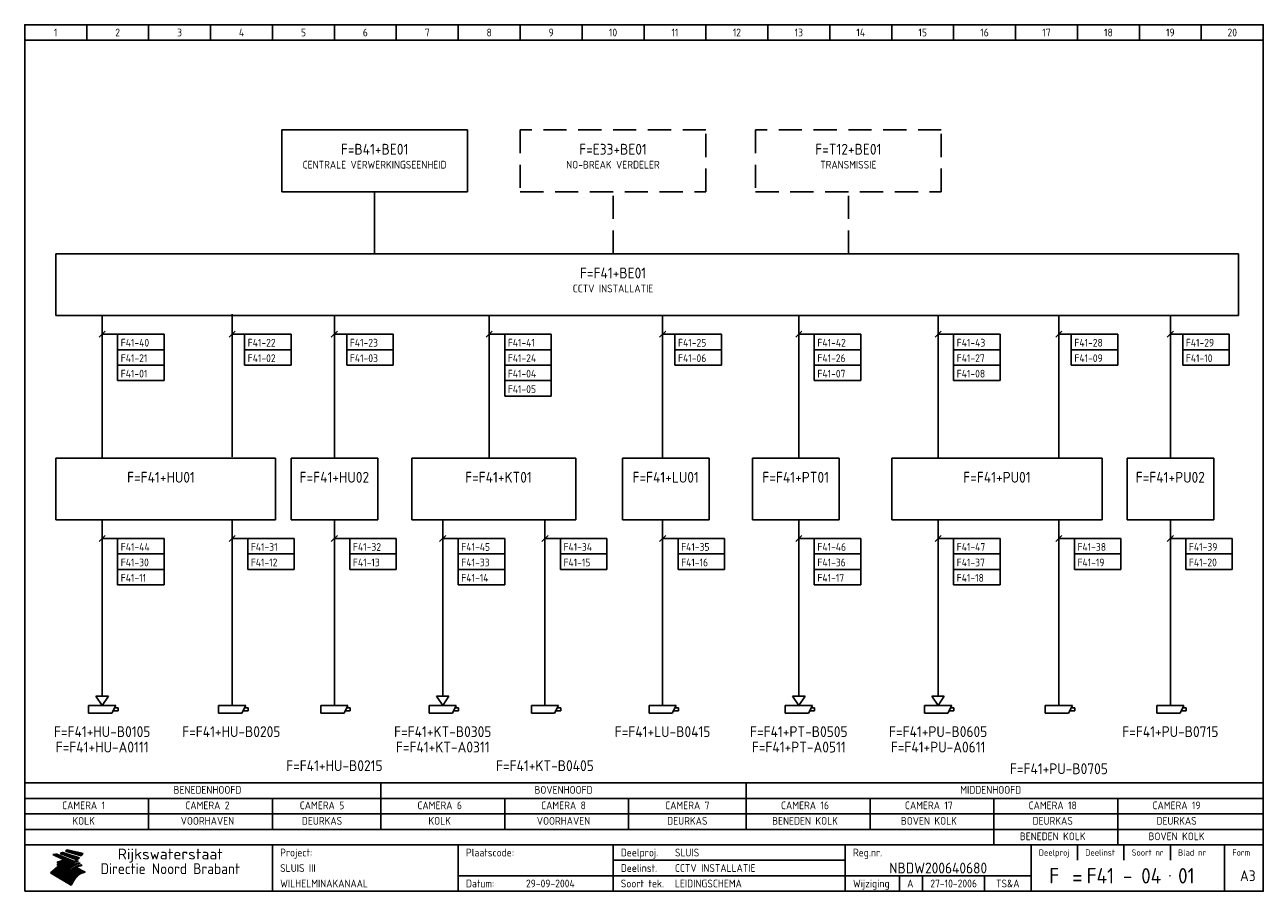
# Model space of a CAD drawing. Extents: x 10 to 410, y 10 to 290.
import ezdxf
from ezdxf.enums import TextEntityAlignment as Align

# ---------------------------------------------------------------- set-up
doc = ezdxf.new("R2010")
doc.units = 0
doc.header["$LTSCALE"] = 15
doc.header["$MEASUREMENT"] = 0
doc.linetypes.add('DASHED', pattern=[0.75, 0.5, -0.25])
doc.layers.get('0').update_dxf_attribs({"linetype": 'CONTINUOUS'})
for name, color, linetype in [('0-25', 7, 'CONTINUOUS'), ('0-35', 2, 'CONTINUOUS'), ('0-50', 3, 'CONTINUOUS'), ('B-25', 7, 'CONTINUOUS'), ('B-35', 2, 'CONTINUOUS'), ('S-25', 7, 'CONTINUOUS')]:
    doc.layers.add(name, color=color, linetype=linetype)
doc.styles.add('ISO', font='iso.shx')
doc.styles.get("Standard").update_dxf_attribs({"font": 'iso.shx'})

# ---------------------------------------------------------------- blocks, each defined once
blk = doc.blocks.new('0301B5')
at = {"layer": 'S-25'}
for p, q in [((15, 0), (0, 0)), ((0, 0), (0, -5)), ((15, -5), (15, 0)), ((0, -5), (15, -5))]:
    blk.add_line(p, q, dxfattribs=at)
at = {"layer": 'B-25', "style": 'ISO'}
blk.add_attdef('KA', (1, -4), '', height=2.5, dxfattribs=at)
blk = doc.blocks.new('KADERA3')
at = {"layer": '0-25'}
for p, q in [((30, 285), (30, 290)), ((50, 285), (50, 290)), ((70, 285), (70, 290)), ((90, 285), (90, 290)), ((110, 285), (110, 290)), ((130, 285), (130, 290)), ((150, 285), (150, 290)), ((170, 285), (170, 290)), ((190, 285), (190, 290)), ((210, 285), (210, 290)), ((230, 285), (230, 290)), ((250, 285), (250, 290)), ((270, 285), (270, 290)), ((290, 285), (290, 290)), ((310, 285), (310, 290)), ((330, 285), (330, 290)), ((350, 285), (350, 290)), ((370, 285), (370, 290)), ((390, 285), (390, 290)), ((10, 285), (410, 285)), ((410, 35), (10, 35)), ((410, 30), (10, 30)), ((350, 25), (350, 20)), ((365, 25), (365, 20)), ((380, 25), (380, 20)), ((200, 20), (275, 20)), ((150, 15), (335, 15)), ((292.5, 15), (292.5, 10)), ((300, 15), (300, 10)), ((320, 15), (320, 10))]:
    blk.add_line(p, q, dxfattribs=at)
at = {"layer": '0-25', "color": 7}
for p, q in [((19.1, 21.89), (25.12, 19)), ((19.1, 21.89), (25.12, 19)), ((19.17, 21.86), (20.7, 21.86)), ((19.29, 21.8), (20.83, 21.8)), ((19.4, 21.75), (20.96, 21.75)), ((19.52, 21.69), (21.09, 21.69)), ((19.64, 21.63), (21.22, 21.63)), ((19.74, 21.92), (20.56, 21.92)), ((19.75, 21.58), (21.36, 21.58)), ((19.87, 21.52), (21.49, 21.52)), ((19.99, 21.47), (21.62, 21.47)), ((20.11, 21.41), (21.75, 21.41)), ((20.22, 21.35), (21.88, 21.35)), ((20.25, 21.97), (20.43, 21.97)), ((20.34, 21.3), (22.02, 21.3)), ((20.38, 21.99), (26.02, 19.59)), ((20.38, 21.99), (26.02, 19.59)), ((20.46, 21.24), (22.15, 21.24)), ((20.57, 21.18), (22.28, 21.18)), ((20.69, 21.13), (22.41, 21.13)), ((20.81, 21.07), (22.55, 21.07)), ((20.92, 21.02), (22.68, 21.02)), ((21.04, 20.96), (22.81, 20.96)), ((21.16, 20.9), (22.94, 20.9)), ((21.27, 20.85), (23.07, 20.85)), ((21.39, 20.79), (23.21, 20.79)), ((21.47, 22.25), (26.83, 20.19)), ((21.47, 22.25), (26.83, 20.19)), ((21.49, 22.25), (23.07, 22.25)), ((21.51, 20.73), (23.34, 20.73)), ((21.6, 22.2), (23.25, 22.2)), ((21.63, 20.68), (23.47, 20.68)), ((21.65, 22.31), (22.89, 22.31)), ((21.74, 20.62), (23.6, 20.62)), ((21.75, 22.14), (23.42, 22.14)), ((21.8, 22.37), (22.71, 22.37)), ((21.86, 20.57), (23.73, 20.57)), ((21.9, 22.08), (23.6, 22.08)), ((21.94, 22.42), (22.53, 22.42)), ((21.98, 20.51), (23.87, 20.51)), ((22.04, 22.03), (23.78, 22.03)), ((22.06, 22.48), (22.36, 22.48)), ((22.09, 20.45), (24, 20.45)), ((22.18, 22.53), (27.65, 20.8)), ((22.18, 22.53), (27.65, 20.8)), ((22.19, 21.97), (23.96, 21.97)), ((22.21, 20.4), (24.13, 20.4)), ((22.33, 20.34), (24.26, 20.34)), ((22.34, 21.92), (24.13, 21.92)), ((22.37, 20), (23.08, 20)), ((22.44, 20.28), (24.4, 20.28)), ((22.48, 21.86), (24.31, 21.86)), ((22.49, 20.06), (23.04, 20.06)), ((22.56, 20.23), (24.53, 20.23)), ((22.61, 20.12), (22.93, 20.12)), ((22.63, 21.8), (24.49, 21.8)), ((22.68, 20.17), (24.66, 20.17)), ((22.71, 20.17), (22.82, 20.17)), ((23.11, 20.02), (22.77, 20.2)), ((23.11, 20.02), (22.77, 20.2)), ((22.78, 21.75), (24.67, 21.75)), ((22.79, 20.12), (24.79, 20.12)), ((22.91, 20.06), (24.92, 20.06)), ((22.92, 21.69), (24.85, 21.69)), ((23.03, 20), (25.06, 20)), ((23.07, 21.63), (25.02, 21.63)), ((23.14, 22.99), (28.22, 21.46)), ((23.14, 22.99), (28.22, 21.46)), ((23.15, 22.98), (25.33, 22.98)), ((23.22, 21.58), (25.2, 21.58)), ((23.23, 23.04), (25.09, 23.04)), ((23.32, 23.1), (24.84, 23.1)), ((23.34, 22.93), (25.57, 22.93)), ((23.36, 21.52), (25.38, 21.52)), ((23.4, 23.15), (24.6, 23.15)), ((23.49, 23.21), (24.36, 23.21)), ((23.51, 21.47), (25.56, 21.47)), ((23.52, 22.87), (25.81, 22.87)), ((23.57, 23.27), (24.12, 23.27)), ((23.64, 23.32), (23.87, 23.32)), ((23.66, 21.41), (25.74, 21.41)), ((23.7, 23.36), (28.82, 22.17)), ((23.7, 23.36), (28.82, 22.17)), ((23.71, 22.82), (26.06, 22.82)), ((23.8, 21.35), (25.91, 21.35)), ((23.9, 22.76), (26.3, 22.76)), ((23.95, 21.3), (26.09, 21.3)), ((24.09, 22.7), (26.54, 22.7)), ((24.09, 21.24), (26.27, 21.24)), ((24.24, 21.18), (26.45, 21.18)), ((24.27, 22.65), (26.78, 22.65)), ((24.39, 21.13), (26.62, 21.13)), ((24.46, 22.59), (27.03, 22.59)), ((24.53, 21.07), (26.8, 21.07)), ((24.65, 22.53), (27.27, 22.53)), ((24.68, 21.02), (26.98, 21.02)), ((24.83, 20.96), (27.16, 20.96)), ((24.84, 22.48), (27.51, 22.48)), ((24.97, 20.9), (27.34, 20.9)), ((25.02, 22.42), (27.75, 22.42)), ((25.12, 20.85), (27.51, 20.85)), ((25.21, 22.37), (28, 22.37)), ((25.27, 20.79), (27.63, 20.79)), ((25.4, 22.31), (28.24, 22.31)), ((25.41, 20.73), (27.57, 20.73)), ((25.56, 20.68), (27.51, 20.68)), ((25.58, 22.25), (28.48, 22.25)), ((25.71, 20.62), (27.44, 20.62)), ((25.77, 22.2), (28.72, 22.2)), ((25.85, 20.57), (27.37, 20.57)), ((25.96, 22.14), (28.79, 22.14)), ((26, 20.51), (27.29, 20.51)), ((26.15, 22.08), (28.75, 22.08)), ((26.15, 20.45), (27.22, 20.45)), ((26.29, 20.4), (27.14, 20.4)), ((26.33, 22.03), (28.71, 22.03)), ((26.44, 20.34), (27.06, 20.34)), ((26.52, 21.97), (28.66, 21.97)), ((26.59, 20.28), (26.97, 20.28)), ((26.71, 21.92), (28.62, 21.92)), ((26.73, 20.23), (26.89, 20.23)), ((26.9, 21.86), (28.57, 21.86)), ((27.08, 21.8), (28.52, 21.8)), ((27.27, 21.75), (28.48, 21.75)), ((27.46, 21.69), (28.43, 21.69)), ((27.65, 21.63), (28.38, 21.63)), ((27.83, 21.58), (28.33, 21.58)), ((28.02, 21.52), (28.28, 21.52)), ((28.21, 21.47), (28.22, 21.47)), ((20.58, 17.88), (18.3, 16)), ((20.58, 17.88), (18.3, 16)), ((24.94, 11.97), (18.3, 16)), ((24.94, 11.97), (18.3, 16)), ((18.31, 16.01), (20.96, 16.01)), ((18.38, 16.07), (21.46, 16.07)), ((18.45, 16.12), (21.88, 16.12)), ((18.52, 16.18), (22.15, 16.18)), ((18.59, 16.23), (22.38, 16.23)), ((18.65, 16.29), (22.58, 16.29)), ((18.72, 16.35), (22.75, 16.35)), ((18.79, 16.4), (22.91, 16.4)), ((18.86, 16.46), (20.6, 16.46)), ((18.93, 16.52), (20.6, 16.52)), ((18.99, 16.57), (20.6, 16.57)), ((19.06, 16.63), (20.6, 16.63)), ((19.13, 16.68), (20.6, 16.68)), ((19.2, 16.74), (20.6, 16.74)), ((19.27, 16.8), (20.6, 16.8)), ((19.33, 16.85), (21.07, 16.85)), ((19.4, 16.91), (21.55, 16.91)), ((19.47, 16.97), (21.88, 16.97)), ((19.54, 17.02), (22.13, 17.02)), ((19.61, 17.08), (22.34, 17.08)), ((19.67, 17.13), (20.6, 17.13)), ((19.74, 17.19), (20.6, 17.19)), ((19.81, 17.25), (20.6, 17.25)), ((19.88, 17.3), (20.6, 17.3)), ((19.95, 17.36), (20.6, 17.36)), ((20.01, 17.42), (20.6, 17.42)), ((20.08, 17.47), (20.93, 17.47)), ((20.15, 17.53), (21.26, 17.53)), ((20.22, 17.58), (21.51, 17.58)), ((20.29, 17.64), (21.72, 17.64)), ((20.35, 17.7), (21.9, 17.7)), ((20.42, 17.75), (22.07, 17.75)), ((20.49, 17.81), (22.22, 17.81)), ((20.56, 17.87), (22.36, 17.87)), ((20.6, 19.11), (20.58, 19.51)), ((20.6, 19.11), (20.58, 19.51)), ((20.58, 19.5), (22.09, 19.5)), ((20.58, 19.44), (21.95, 19.44)), ((20.59, 19.38), (21.79, 19.38)), ((20.59, 19.33), (21.62, 19.33)), ((20.59, 19.27), (21.42, 19.27)), ((20.6, 19.22), (21.2, 19.22)), ((20.6, 19.16), (20.93, 19.16)), ((20.6, 19.11), (20.69, 19.12)), ((20.6, 19.11), (20.69, 19.12)), ((20.6, 18.79), (20.77, 18.81)), ((20.6, 18.79), (20.77, 18.81)), ((20.6, 18.29), (20.6, 18.79)), ((20.6, 18.29), (20.6, 18.79)), ((20.6, 18.77), (22.46, 18.77)), ((20.6, 18.71), (22.33, 18.71)), ((20.6, 18.65), (22.19, 18.65)), ((20.6, 18.6), (22.04, 18.6)), ((20.6, 18.54), (21.87, 18.54)), ((20.6, 18.48), (21.68, 18.48)), ((20.6, 18.43), (21.46, 18.43)), ((20.6, 18.37), (21.21, 18.37)), ((20.6, 18.32), (20.87, 18.32)), ((20.6, 18.29), (20.88, 18.32)), ((20.6, 18.29), (20.88, 18.32)), ((20.6, 17.88), (20.86, 17.91)), ((20.6, 17.88), (20.86, 17.91)), ((20.6, 17.43), (20.97, 17.48)), ((20.6, 17.43), (20.97, 17.48)), ((20.6, 17.43), (20.6, 17.09)), ((20.6, 17.43), (20.6, 17.09)), ((20.6, 17.09), (21.26, 17.16)), ((20.6, 17.09), (21.26, 17.16)), ((20.6, 16.8), (21.37, 16.89)), ((20.6, 16.8), (21.37, 16.89)), ((20.6, 16.8), (20.6, 16.45)), ((20.6, 16.8), (20.6, 16.45)), ((20.6, 16.45), (21.56, 16.56)), ((20.6, 16.45), (21.56, 16.56)), ((20.6, 15.97), (21.67, 16.09)), ((20.6, 15.97), (21.67, 16.09)), ((20.7, 16.46), (23.06, 16.46)), ((20.9, 19.55), (22.23, 19.55)), ((20.9, 18.82), (22.59, 18.82)), ((20.98, 17.92), (22.5, 17.92)), ((21.02, 17.13), (22.53, 17.13)), ((21.19, 19.61), (22.35, 19.61)), ((21.2, 16.52), (23.2, 16.52)), ((21.32, 18.88), (22.71, 18.88)), ((21.32, 17.98), (22.62, 17.98)), ((21.42, 19.67), (22.47, 19.67)), ((21.47, 17.19), (22.7, 17.19)), ((21.59, 18.03), (22.74, 18.03)), ((21.61, 18.93), (22.82, 18.93)), ((21.62, 19.72), (22.59, 19.72)), ((21.72, 16.57), (23.32, 16.57)), ((21.77, 17.25), (22.85, 17.25)), ((21.8, 19.78), (22.69, 19.78)), ((21.8, 18.09), (22.85, 18.09)), ((21.84, 18.99), (22.92, 18.99)), ((21.96, 19.83), (22.79, 19.83)), ((21.99, 18.15), (22.95, 18.15)), ((22.01, 17.3), (22.99, 17.3)), ((22.03, 19.05), (23.03, 19.05)), ((22.1, 16.63), (23.44, 16.63)), ((22.11, 19.89), (22.89, 19.89)), ((22.16, 18.2), (23.05, 18.2)), ((22.21, 19.1), (23.12, 19.1)), ((22.21, 17.36), (23.12, 17.36)), ((22.24, 19.95), (22.99, 19.95)), ((22.31, 18.26), (23.15, 18.26)), ((22.36, 19.16), (23.22, 19.16)), ((22.38, 16.68), (23.56, 16.68)), ((22.39, 17.42), (23.24, 17.42)), ((22.45, 18.32), (23.24, 18.32)), ((22.51, 19.22), (23.3, 19.22)), ((22.56, 17.47), (23.36, 17.47)), ((22.59, 18.37), (23.33, 18.37)), ((22.6, 16.74), (23.66, 16.74)), ((22.64, 19.27), (23.39, 19.27)), ((22.71, 18.43), (23.42, 18.43)), ((22.71, 17.53), (23.47, 17.53)), ((22.77, 19.33), (23.47, 19.33)), ((22.79, 16.8), (23.77, 16.8)), ((22.83, 18.48), (23.5, 18.48)), ((22.84, 17.58), (23.57, 17.58)), ((22.89, 19.38), (23.55, 19.38)), ((22.94, 18.54), (23.58, 18.54)), ((22.96, 16.85), (23.86, 16.85)), ((22.97, 17.64), (23.67, 17.64)), ((23, 19.44), (23.63, 19.44)), ((23.04, 18.6), (23.66, 18.6)), ((23.1, 19.5), (23.72, 19.5)), ((23.1, 17.7), (23.77, 17.7)), ((23.12, 16.91), (23.96, 16.91)), ((23.14, 18.65), (23.74, 18.65)), ((23.15, 19.95), (25.19, 19.95)), ((23.21, 19.55), (23.8, 19.55)), ((23.21, 17.75), (23.86, 17.75)), ((23.21, 16.01), (28.9, 16.01)), ((23.24, 18.71), (23.82, 18.71)), ((23.26, 19.89), (25.32, 19.89)), ((23.26, 16.97), (24.05, 16.97)), ((23.3, 19.61), (23.88, 19.61)), ((23.32, 17.81), (23.95, 17.81)), ((23.33, 18.77), (23.91, 18.77)), ((23.37, 16.07), (29.08, 16.07)), ((23.38, 19.83), (25.45, 19.83)), ((23.39, 19.67), (23.81, 19.67)), ((23.39, 17.02), (24.14, 17.02)), ((23.42, 18.82), (23.99, 18.82)), ((23.42, 17.87), (24.03, 17.87)), ((23.45, 19.7), (23.58, 19.79)), ((23.45, 19.7), (23.58, 19.79)), ((23.48, 19.72), (23.7, 19.72)), ((23.5, 19.78), (25.58, 19.78)), ((23.51, 18.88), (24.07, 18.88)), ((23.51, 16.12), (29.27, 16.12)), ((23.52, 17.92), (24.11, 17.92)), ((23.52, 17.08), (24.22, 17.08)), ((23.54, 18.9), (24.3, 19.42)), ((23.54, 18.9), (24.3, 19.42)), ((23.56, 19.78), (23.59, 19.78)), ((23.56, 19.39), (23.9, 19.62)), ((23.56, 19.39), (23.9, 19.62)), ((23.58, 19.79), (23.9, 19.62)), ((23.58, 19.79), (23.9, 19.62)), ((23.59, 18.93), (24.15, 18.93)), ((23.61, 19.72), (25.72, 19.72)), ((23.62, 17.98), (24.2, 17.98)), ((23.63, 17.13), (24.3, 17.13)), ((23.65, 18.59), (24.62, 19.25)), ((23.65, 18.59), (24.62, 19.25)), ((29.41, 16.17), (23.65, 16.17)), ((23.67, 18.99), (24.23, 18.99)), ((23.71, 18.03), (24.28, 18.03)), ((23.73, 19.67), (25.85, 19.67)), ((23.75, 19.05), (24.32, 19.05)), ((23.75, 17.19), (24.38, 17.19)), ((23.77, 16.23), (29.47, 16.23)), ((23.79, 18.09), (24.36, 18.09)), ((23.83, 19.1), (24.4, 19.1)), ((23.85, 19.61), (25.98, 19.61)), ((23.85, 17.25), (24.46, 17.25)), ((23.88, 18.15), (24.44, 18.15)), ((23.89, 16.29), (29.36, 16.29)), ((23.92, 19.16), (24.48, 19.16)), ((23.94, 18.19), (25.23, 19.07)), ((23.94, 18.19), (25.23, 19.07)), ((23.95, 17.3), (24.55, 17.3)), ((23.96, 19.55), (25.96, 19.55)), ((23.96, 18.2), (24.53, 18.2)), ((24, 19.22), (24.56, 19.22)), ((24, 16.35), (29.24, 16.35)), ((24.04, 18.26), (24.61, 18.26)), ((24.05, 17.36), (24.63, 17.36)), ((24.06, 17.88), (25.34, 18.76)), ((24.06, 17.88), (25.34, 18.76)), ((24.08, 19.5), (25.88, 19.5)), ((24.08, 19.27), (24.58, 19.27)), ((24.11, 16.4), (29.13, 16.4)), ((24.13, 18.32), (24.69, 18.32)), ((24.14, 17.42), (24.71, 17.42)), ((24.16, 19.33), (24.47, 19.33)), ((24.2, 19.44), (25.79, 19.44)), ((24.21, 18.37), (24.77, 18.37)), ((24.21, 16.46), (29.02, 16.46)), ((24.23, 17.47), (24.79, 17.47)), ((24.24, 17.48), (25.52, 18.36)), ((24.24, 17.48), (25.52, 18.36)), ((24.25, 19.38), (24.36, 19.38)), ((24.29, 18.43), (24.85, 18.43)), ((24.3, 19.42), (24.62, 19.25)), ((24.3, 19.42), (24.62, 19.25)), ((24.31, 19.38), (25.71, 19.38)), ((24.31, 17.53), (24.87, 17.53)), ((24.31, 16.52), (28.91, 16.52)), ((24.35, 17.17), (25.64, 18.05)), ((24.35, 17.17), (25.64, 18.05)), ((24.37, 18.48), (24.94, 18.48)), ((24.39, 17.58), (24.96, 17.58)), ((24.4, 16.57), (28.79, 16.57)), ((24.43, 19.33), (25.62, 19.33)), ((24.45, 18.54), (25.02, 18.54)), ((24.47, 17.64), (25.04, 17.64)), ((24.49, 16.63), (28.68, 16.63)), ((24.54, 18.6), (25.1, 18.6)), ((24.55, 19.27), (25.54, 19.27)), ((24.56, 17.7), (25.12, 17.7)), ((24.57, 16.68), (28.57, 16.68)), ((24.62, 18.65), (25.18, 18.65)), ((24.63, 16.72), (25.91, 17.6)), ((24.63, 16.72), (25.91, 17.6)), ((24.64, 17.75), (25.2, 17.75)), ((24.66, 16.74), (28.45, 16.74)), ((24.67, 19.22), (25.45, 19.22)), ((24.7, 18.71), (25.27, 18.71)), ((24.72, 17.81), (25.29, 17.81)), ((24.74, 16.8), (28.34, 16.8)), ((24.78, 19.16), (25.37, 19.16)), ((24.78, 18.77), (25.34, 18.77)), ((24.8, 17.87), (25.37, 17.87)), ((24.82, 16.85), (28.23, 16.85)), ((24.87, 18.82), (25.4, 18.82)), ((24.89, 17.92), (25.45, 17.92)), ((24.9, 19.1), (25.28, 19.1)), ((24.9, 16.91), (28.11, 16.91)), ((24.95, 18.88), (25.45, 18.88)), ((24.97, 17.98), (25.53, 17.98)), ((24.99, 16.97), (28, 16.97)), ((25.02, 19.05), (25.2, 19.05)), ((25.03, 18.93), (25.51, 18.93)), ((25.05, 18.03), (25.61, 18.03)), ((25.07, 17.02), (27.89, 17.02)), ((25.11, 18.99), (25.57, 18.99)), ((26.02, 19.59), (25.12, 19)), ((26.02, 19.59), (25.12, 19)), ((25.13, 18.09), (25.68, 18.09)), ((25.15, 17.08), (27.77, 17.08)), ((25.19, 19.05), (25.63, 19.05)), ((25.21, 18.15), (25.75, 18.15)), ((25.23, 17.13), (27.66, 17.13)), ((25.26, 19.1), (25.7, 19.1)), ((25.3, 18.2), (25.82, 18.2)), ((25.31, 17.19), (27.55, 17.19)), ((25.33, 19.16), (25.77, 19.16)), ((25.38, 18.26), (25.89, 18.26)), ((25.39, 19.22), (25.85, 19.22)), ((25.4, 17.25), (27.43, 17.25)), ((25.46, 18.32), (25.97, 18.32)), ((25.47, 19.27), (25.93, 19.27)), ((25.48, 17.3), (27.32, 17.3)), ((25.54, 19.33), (26.03, 19.33)), ((25.54, 18.37), (26.06, 18.37)), ((25.56, 17.36), (27.21, 17.36)), ((25.62, 18.43), (26.14, 18.43)), ((25.63, 19.38), (26.13, 19.38)), ((25.64, 17.42), (27.1, 17.42)), ((25.7, 18.48), (26.24, 18.48)), ((25.72, 19.44), (26.24, 19.44)), ((25.73, 17.47), (26.98, 17.47)), ((25.79, 18.54), (26.34, 18.54)), ((25.81, 17.53), (26.87, 17.53)), ((25.82, 19.5), (26.36, 19.5)), ((25.89, 18.6), (26.46, 18.6)), ((25.89, 17.58), (26.76, 17.58)), ((25.93, 19.55), (26.53, 19.55)), ((25.96, 17.64), (26.64, 17.64)), ((25.99, 18.65), (26.58, 18.65)), ((26.04, 17.7), (26.59, 17.7)), ((26.06, 19.61), (26.85, 19.61)), ((26.1, 18.71), (26.72, 18.71)), ((26.12, 17.75), (26.67, 17.75)), ((26.2, 17.81), (26.76, 17.81)), ((26.21, 19.67), (27.23, 19.67)), ((26.23, 18.77), (26.89, 18.77)), ((26.29, 17.87), (26.86, 17.87)), ((26.37, 18.82), (27.09, 18.82)), ((26.39, 17.92), (26.97, 17.92)), ((26.44, 19.72), (27.18, 19.72)), ((26.49, 17.98), (27.09, 17.98)), ((26.53, 18.88), (27.34, 18.88)), ((26.56, 17.68), (29.54, 16.2)), ((26.56, 17.68), (29.54, 16.2)), ((26.6, 18.03), (27.22, 18.03)), ((26.72, 18.09), (27.38, 18.09)), ((26.73, 18.93), (27.66, 18.93)), ((26.85, 18.15), (27.56, 18.15)), ((26.99, 18.99), (27.9, 18.99)), ((27, 18.2), (27.8, 18.2)), ((27.13, 19.78), (27.25, 19.64)), ((27.13, 19.78), (27.25, 19.64)), ((27.18, 18.26), (28.13, 18.26)), ((27.26, 19.05), (27.84, 19.05)), ((27.39, 18.32), (28.47, 18.32)), ((27.7, 18.37), (28.49, 18.37)), ((27.78, 19.1), (27.93, 18.96)), ((27.78, 19.1), (27.93, 18.96)), ((28, 18.43), (28.44, 18.43)), ((28.29, 15.83), (29.54, 16.2)), ((28.29, 15.83), (29.54, 16.2)), ((28.39, 18.48), (28.54, 18.32)), ((28.39, 18.48), (28.54, 18.32)), ((29.54, 16.2), (29.45, 16.17)), ((29.54, 16.2), (29.45, 16.17)), ((29.46, 16.18), (29.47, 16.18)), ((18.38, 15.95), (20.6, 15.95)), ((18.47, 15.9), (20.6, 15.9)), ((18.57, 15.84), (20.6, 15.84)), ((18.66, 15.78), (20.6, 15.78)), ((18.75, 15.73), (20.6, 15.73)), ((18.85, 15.67), (20.6, 15.67)), ((18.94, 15.62), (20.6, 15.62)), ((19.03, 15.56), (27.83, 15.56)), ((19.12, 15.5), (27.75, 15.5)), ((19.22, 15.45), (27.66, 15.45)), ((19.31, 15.39), (27.58, 15.39)), ((19.4, 15.33), (27.5, 15.33)), ((19.49, 15.28), (27.43, 15.28)), ((19.59, 15.22), (27.36, 15.22)), ((19.68, 15.17), (27.29, 15.17)), ((19.77, 15.11), (27.22, 15.11)), ((19.86, 15.05), (27.15, 15.05)), ((19.96, 15), (27.09, 15)), ((20.05, 14.94), (27.02, 14.94)), ((20.14, 14.88), (26.96, 14.88)), ((20.24, 14.83), (26.9, 14.83)), ((20.33, 14.77), (26.84, 14.77)), ((20.42, 14.72), (26.79, 14.72)), ((20.51, 14.66), (26.73, 14.66)), ((20.6, 15.97), (20.6, 15.58)), ((20.6, 15.97), (20.6, 15.58)), ((20.6, 15.58), (21.95, 15.73)), ((20.6, 15.58), (21.95, 15.73)), ((20.61, 14.6), (26.68, 14.6)), ((20.7, 14.55), (26.62, 14.55)), ((20.79, 14.49), (26.57, 14.49)), ((20.88, 14.43), (26.52, 14.43)), ((20.94, 15.62), (27.92, 15.62)), ((20.98, 14.38), (26.47, 14.38)), ((21.07, 14.32), (26.42, 14.32)), ((21.16, 14.27), (26.38, 14.27)), ((21.25, 14.21), (26.33, 14.21)), ((21.35, 14.15), (26.29, 14.15)), ((21.44, 14.1), (26.24, 14.1)), ((21.45, 15.67), (28.01, 15.67)), ((21.53, 14.04), (26.2, 14.04)), ((21.63, 13.98), (26.16, 13.98)), ((21.72, 13.93), (26.12, 13.93)), ((21.81, 13.87), (26.08, 13.87)), ((21.9, 13.82), (26.04, 13.82)), ((21.96, 15.73), (28.11, 15.73)), ((22, 13.76), (26, 13.76)), ((22.09, 13.7), (25.96, 13.7)), ((22.18, 13.65), (25.93, 13.65)), ((22.27, 13.59), (25.89, 13.59)), ((22.34, 15.78), (28.21, 15.78)), ((22.37, 13.53), (25.86, 13.53)), ((22.46, 13.48), (25.82, 13.48)), ((22.55, 13.42), (25.79, 13.42)), ((22.62, 15.84), (28.33, 15.84)), ((22.65, 13.37), (25.76, 13.37)), ((22.74, 13.31), (25.73, 13.31)), ((22.83, 13.25), (25.69, 13.25)), ((22.84, 15.9), (28.52, 15.9)), ((22.92, 13.2), (25.66, 13.2)), ((23.02, 13.14), (25.63, 13.14)), ((23.04, 15.95), (28.71, 15.95)), ((23.11, 13.08), (25.59, 13.08)), ((23.2, 13.03), (25.56, 13.03)), ((23.29, 12.97), (25.53, 12.97)), ((23.39, 12.92), (25.5, 12.92)), ((23.48, 12.86), (25.46, 12.86)), ((23.57, 12.8), (25.43, 12.8)), ((23.66, 12.75), (25.4, 12.75)), ((23.76, 12.69), (25.36, 12.69)), ((23.85, 12.63), (25.33, 12.63)), ((23.94, 12.58), (25.3, 12.58)), ((24.04, 12.52), (25.26, 12.52)), ((24.13, 12.47), (25.23, 12.47)), ((24.22, 12.41), (25.2, 12.41)), ((24.31, 12.35), (25.17, 12.35)), ((24.41, 12.3), (25.13, 12.3)), ((24.5, 12.24), (25.1, 12.24)), ((24.59, 12.18), (25.07, 12.18)), ((24.68, 12.13), (25.03, 12.13)), ((24.78, 12.07), (25, 12.07)), ((24.87, 12.02), (24.97, 12.02)), ((24.94, 11.97), (25.81, 13.45)), ((24.94, 11.97), (25.81, 13.45))]:
    blk.add_line(p, q, dxfattribs=at)
for centre, radius, start, end in [((19.15, 29.7), 7.8, 269.6055, 279.0886), ((19.15, 29.7), 7.8, 269.6055, 279.0886), ((19.93, 25.38), 5.91, 276.3402, 298.7463), ((19.93, 25.38), 5.91, 276.3402, 298.7463), ((19.84, 25.09), 6.03, 278.129, 302.868), ((19.84, 25.09), 6.03, 278.129, 302.868), ((19.84, 27.26), 5.27, 288.0217, 296.3084), ((19.84, 27.26), 5.27, 288.0217, 296.3084), ((20.49, 27.56), 5.28, 300.0654, 307.393), ((20.49, 27.56), 5.28, 300.0654, 307.393), ((24.11, 24.7), 5.26, 301.1147, 312.2814), ((24.11, 24.7), 5.26, 301.1147, 312.2814), ((21.95, 27.32), 8.59, 316.9248, 323.1399), ((21.95, 27.32), 8.59, 316.9248, 323.1399), ((20.21, 23.78), 5.91, 273.6149, 304.3803), ((20.21, 23.78), 5.91, 273.6149, 304.3803), ((20.35, 24.56), 5.76, 274.164, 302.5474), ((20.35, 24.56), 5.76, 274.164, 302.5474), ((20.05, 24.28), 6.02, 277.9472, 305.7139), ((20.05, 24.28), 6.02, 277.9472, 305.7139), ((20.04, 23.49), 6.09, 278.8115, 306.4242), ((20.04, 23.49), 6.09, 278.8115, 306.4242), ((20.53, 23.07), 5.96, 277.0519, 304.973), ((20.53, 23.07), 5.96, 277.0519, 304.973), ((20.72, 22.76), 5.91, 276.3402, 304.3803), ((20.72, 22.76), 5.91, 276.3402, 304.3803), ((21.06, 22.34), 5.81, 274.9043, 303.1745), ((21.06, 22.34), 5.81, 274.9043, 303.1745), ((20.82, 22.06), 6.04, 278.1111, 305.8489), ((20.82, 22.06), 6.04, 278.1111, 305.8489), ((21.3, 21.6), 5.91, 276.3402, 304.3803), ((21.3, 21.6), 5.91, 276.3402, 304.3803), ((27.05, 17.17), 2.63, 107.4286, 133.7799), ((27.05, 17.17), 2.63, 107.4286, 133.7799), ((27.45, 16.91), 2.81, 110.4143, 138.7411), ((27.45, 16.91), 2.81, 110.4143, 138.7411), ((27.57, 15.64), 3.4, 98.1566, 126.9045), ((27.57, 15.64), 3.4, 98.1566, 126.9045), ((27.91, 15.54), 3.39, 100.5835, 132.088), ((27.91, 15.54), 3.39, 100.5835, 132.088), ((28.21, 14.74), 3.67, 95.7581, 128.7216), ((28.21, 14.74), 3.67, 95.7581, 128.7216), ((27.01, 16.84), 2.93, 87.7348, 104.8316), ((27.01, 16.84), 2.93, 87.7348, 104.8316), ((27.37, 15.71), 3.93, 91.7838, 103.2817), ((27.37, 15.71), 3.93, 91.7838, 103.2817), ((28.4, 15.05), 3.21, 96.3886, 125.0052), ((28.4, 15.05), 3.21, 96.3886, 125.0052), ((27.82, 16.31), 2.8, 90.634, 105.1984), ((27.82, 16.31), 2.8, 90.634, 105.1984), ((28.19, 15.04), 3.93, 93.8342, 103.2817), ((28.19, 15.04), 3.93, 93.8342, 103.2817), ((28.58, 15.69), 2.8, 93.8141, 105.1984), ((28.58, 15.69), 2.8, 93.8141, 105.1984), ((28.95, 14.41), 3.93, 96.0135, 103.2817), ((28.95, 14.41), 3.93, 96.0135, 103.2817), ((31.24, 10.26), 6.3, 117.9568, 149.6251), ((31.24, 10.26), 6.3, 117.9568, 149.6251)]:
    blk.add_arc(centre, radius, start, end, dxfattribs=at)
at = {"layer": '0-35'}
for p, q in [((90, 25), (90, 10)), ((150, 25), (150, 10)), ((200, 25), (200, 10)), ((275, 25), (275, 10)), ((335, 25), (335, 10)), ((397.5, 25), (397.5, 10))]:
    blk.add_line(p, q, dxfattribs=at)
at = {"layer": '0-50'}
for p, q in [((10, 25), (410, 25)), ((348.75, 15), (351.25, 15)), ((348.75, 13.5), (351.25, 13.5))]:
    blk.add_line(p, q, dxfattribs=at)
blk.add_lwpolyline([(10, 10), (410, 10), (410, 290), (10, 290)], close=True, dxfattribs=at)
at = {"layer": '0-50', "const_width": 0.25}
blk.add_lwpolyline([(379.75, 15, 1), (380, 15, 1)], format="xyb", close=True, dxfattribs=at)
at = {"layer": '0-25', "style": 'ISO'}
for s, height, p in [('Project:', 2.5, (92.5, 22.5)), ('Plaatscode:', 2.5, (152.5, 22.5)), ('Deelproj.', 2.5, (202.5, 22.5)), ('Reg.nr.', 2.5, (277.5, 22.5)), ('Deelproj', 2, (337.5, 22.5)), ('Deelinst', 2, (352.5, 22.5)), ('Soort nr', 2, (367.5, 22.5)), ('Blad nr', 2, (382.5, 22.5)), ('Form', 2, (400, 22.5)), ('Deelinst.', 2.5, (202.5, 17.5)), ('Datum:', 2.5, (152.5, 12.5)), ('Soort tek.', 2.5, (202.5, 12.5)), ('Wijziging', 2.5, (277.5, 12.5))]:
    blk.add_text(s, height=height, dxfattribs=at).set_placement(p, align=Align.MIDDLE_LEFT)
for tag, p in [('STR1', (20, 287.5)), ('STR2', (40, 287.5)), ('STR3', (60, 287.5)), ('STR4', (80, 287.5)), ('STR5', (100, 287.5)), ('STR6', (120, 287.5)), ('STR7', (140, 287.5)), ('STR8', (160, 287.5)), ('STR9', (180, 287.5)), ('STR10', (200, 287.5)), ('STR11', (220, 287.5)), ('STR12', (240, 287.5)), ('STR13', (260, 287.5)), ('STR14', (280, 287.5)), ('STR15', (300, 287.5)), ('STR16', (320, 287.5)), ('STR17', (340, 287.5)), ('STR18', (360, 287.5)), ('STR19', (380, 287.5)), ('STR20', (400, 287.5)), ('W', (180, 12.5)), ('Z', (310, 12.5)), ('Y', (327.5, 12.5))]:
    blk.add_attdef(tag, text='', height=2.5, dxfattribs=at).set_placement(p, align=Align.MIDDLE)
for tag, p in [('N', (220, 22.5)), ('B', (92.5, 17.5)), ('P', (220, 17.5)), ('C', (92.5, 12.5)), ('U', (220, 12.5)), ('REV', (295, 12.5))]:
    blk.add_attdef(tag, text='', height=2.5, dxfattribs=at).set_placement(p, align=Align.MIDDLE_LEFT)
at = {"layer": '0-35', "style": 'ISO', "width": 1.00614}
blk.add_text('Rijkswaterstaat', height=3.5, dxfattribs=at).set_placement((40, 20.28), (74, 20.28), align=Align.FIT)
at = {"layer": '0-35', "color": 2, "style": 'ISO', "width": 0.948867}
blk.add_text('Directie Noord Brabant', height=3.5, dxfattribs=at).set_placement((34.5, 15.53), (79.5, 15.53), align=Align.FIT)
at = {"layer": '0-35', "style": 'ISO'}
for tag, p in [('X', (178.5, 17.5)), ('FORM', (402.5, 15))]:
    blk.add_attdef(tag, text='', height=3.5, dxfattribs=at).set_placement(p, align=Align.MIDDLE_LEFT)
blk.add_attdef('RNR', text='', height=3.5, dxfattribs=at).set_placement((305, 17.5), align=Align.MIDDLE)
at = {"layer": '0-50', "style": 'ISO'}
for tag, p in [('M', (342.5, 15)), ('O', (365, 15))]:
    blk.add_attdef(tag, text='', height=5, dxfattribs=at).set_placement(p, align=Align.MIDDLE)
blk.add_attdef('Q', text='', height=5, dxfattribs=at).set_placement((382.5, 15), align=Align.MIDDLE_LEFT)

msp = doc.modelspace()

# ---------------------------------------------------------------- linework, layer by layer
at = {"layer": '0-25'}
for p, q in [((410, 45), (10, 45)), ((125, 45), (125, 30)), ((243, 45), (243, 30)), ((410, 40), (10, 40)), ((50, 40), (50, 30)), ((90, 40), (90, 30)), ((165, 40), (165, 30)), ((205, 40), (205, 30)), ((283, 40), (283, 30)), ((323, 40), (323, 25)), ((363, 40), (363, 25))]:
    msp.add_line(p, q, dxfattribs=at)
at = {"layer": 'S-25'}
for p, q in [((93.01, 256), (93.01, 236)), ((153, 256), (93.01, 256)), ((153, 236), (153, 256)), ((93.01, 236), (153, 236)), ((123, 216), (123, 236)), ((402.01, 216), (20.01, 216)), ((20.01, 216), (20.01, 196)), ((402.01, 196), (402.01, 216)), ((20.01, 196), (402.01, 196)), ((77, 150.43), (77, 196.43)), ((110, 150), (110, 196)), ((35, 150), (35, 195.97)), ((160, 150), (160, 195.97)), ((216, 150), (216, 195.97)), ((260, 150), (260, 195.97)), ((305, 150), (305, 195.97)), ((344, 150), (344, 195.97)), ((380, 150), (380, 195.97)), ((34, 189), (36, 191)), ((35, 190), (40, 190)), ((76, 189), (78, 191)), ((77, 190), (81, 190)), ((109, 189), (111, 191)), ((110, 190), (114, 190)), ((159, 189), (161, 191)), ((160, 190), (165, 190)), ((215, 189), (217, 191)), ((216, 190), (220, 190)), ((259, 189), (261, 191)), ((260, 190), (265, 190)), ((304, 189), (306, 191)), ((305, 190), (310, 190)), ((343, 189), (345, 191)), ((344, 190), (348, 190)), ((379, 189), (381, 191)), ((380, 190), (384, 190)), ((91.01, 150), (20.01, 150)), ((20.01, 150), (20.01, 130)), ((91.01, 130), (91.01, 150)), ((96.01, 150), (96.01, 130)), ((124.01, 150), (96.01, 150)), ((124.01, 130), (124.01, 150)), ((188.01, 150), (135.01, 150)), ((135.01, 150), (135.01, 130)), ((188.01, 130), (188.01, 150)), ((231.01, 150), (203.01, 150)), ((203.01, 150), (203.01, 130)), ((231.01, 130), (231.01, 150)), ((245.01, 150), (245.01, 130)), ((273.01, 150), (245.01, 150)), ((273.01, 130), (273.01, 150)), ((290.01, 150), (290.01, 130)), ((358.01, 150), (290.01, 150)), ((358.01, 130), (358.01, 150)), ((394.01, 150), (366.01, 150)), ((366.01, 150), (366.01, 130)), ((394.01, 130), (394.01, 150)), ((20.01, 130), (91.01, 130)), ((35, 73), (35, 130)), ((77, 70), (77, 130)), ((96.01, 130), (124.01, 130)), ((110, 70), (110, 130)), ((135.01, 130), (188.01, 130)), ((145, 73), (145, 130)), ((178, 70), (178, 130)), ((203.01, 130), (231.01, 130)), ((216, 70), (216, 130)), ((245.01, 130), (273.01, 130)), ((260, 73), (260, 130)), ((290.01, 130), (358.01, 130)), ((305, 73), (305, 130)), ((344, 70), (344, 130)), ((366.01, 130), (394.01, 130)), ((380, 70), (380, 130)), ((34, 123), (36, 125)), ((35, 124), (40, 124)), ((76, 123), (78, 125)), ((77, 124), (82, 124)), ((109, 123), (111, 125)), ((110, 124), (115, 124)), ((144, 123), (146, 125)), ((145, 124), (150, 124)), ((177, 123), (179, 125)), ((178, 124), (183, 124)), ((215, 123), (217, 125)), ((216, 124), (221, 124)), ((259, 123), (261, 125)), ((260, 124), (265, 124)), ((304, 123), (306, 125)), ((305, 124), (310, 124)), ((343, 123), (345, 125)), ((344, 124), (349, 124)), ((379, 123), (381, 125)), ((380, 124), (385, 124)), ((37, 73), (33, 73)), ((33, 73), (35, 70)), ((35, 70), (37, 73)), ((143, 73), (145, 70)), ((147, 73), (143, 73)), ((145, 70), (147, 73)), ((258, 73), (260, 70)), ((262, 73), (258, 73)), ((260, 70), (262, 73)), ((303, 73), (305, 70)), ((307, 73), (303, 73)), ((305, 70), (307, 73)), ((39.38, 70), (30.62, 70)), ((30.62, 70), (30.62, 67.5)), ((38.12, 67.5), (39.38, 70)), ((40.12, 68.25), (38.5, 68.25)), ((39, 69.25), (40.12, 69.25)), ((40.12, 69.25), (40.12, 68.25)), ((81.38, 70), (72.62, 70)), ((72.62, 70), (72.62, 67.5)), ((80.12, 67.5), (81.38, 70)), ((82.12, 68.25), (80.5, 68.25)), ((81, 69.25), (82.12, 69.25)), ((82.12, 69.25), (82.12, 68.25)), ((105.62, 70), (105.62, 67.5)), ((114.38, 70), (105.62, 70)), ((113.12, 67.5), (114.38, 70)), ((115.12, 68.25), (113.5, 68.25)), ((114, 69.25), (115.12, 69.25)), ((115.12, 69.25), (115.12, 68.25)), ((149.38, 70), (140.62, 70)), ((140.62, 70), (140.62, 67.5)), ((148.12, 67.5), (149.38, 70)), ((150.12, 68.25), (148.5, 68.25)), ((149, 69.25), (150.12, 69.25)), ((150.12, 69.25), (150.12, 68.25)), ((182.38, 70), (173.62, 70)), ((173.62, 70), (173.62, 67.5)), ((181.12, 67.5), (182.38, 70)), ((183.12, 68.25), (181.5, 68.25)), ((182, 69.25), (183.12, 69.25)), ((183.12, 69.25), (183.12, 68.25)), ((220.38, 70), (211.62, 70)), ((211.62, 70), (211.62, 67.5)), ((219.12, 67.5), (220.38, 70)), ((221.12, 68.25), (219.5, 68.25)), ((220, 69.25), (221.12, 69.25)), ((221.12, 69.25), (221.12, 68.25)), ((255.62, 70), (255.62, 67.5)), ((264.38, 70), (255.62, 70)), ((263.12, 67.5), (264.38, 70)), ((265.12, 68.25), (263.5, 68.25)), ((264, 69.25), (265.12, 69.25)), ((265.12, 69.25), (265.12, 68.25)), ((300.62, 70), (300.62, 67.5)), ((309.38, 70), (300.62, 70)), ((308.12, 67.5), (309.38, 70)), ((310.12, 68.25), (308.5, 68.25)), ((309, 69.25), (310.12, 69.25)), ((310.12, 69.25), (310.12, 68.25)), ((339.62, 70), (339.62, 67.5)), ((348.38, 70), (339.62, 70)), ((347.12, 67.5), (348.38, 70)), ((349.12, 68.25), (347.5, 68.25)), ((348, 69.25), (349.12, 69.25)), ((349.12, 69.25), (349.12, 68.25)), ((384.38, 70), (375.62, 70)), ((375.62, 70), (375.62, 67.5)), ((383.12, 67.5), (384.38, 70)), ((385.12, 68.25), (383.5, 68.25)), ((384, 69.25), (385.12, 69.25)), ((385.12, 69.25), (385.12, 68.25)), ((30.62, 67.5), (38.12, 67.5)), ((72.62, 67.5), (80.12, 67.5)), ((105.62, 67.5), (113.12, 67.5)), ((140.62, 67.5), (148.12, 67.5)), ((173.62, 67.5), (181.12, 67.5)), ((211.62, 67.5), (219.12, 67.5)), ((255.62, 67.5), (263.12, 67.5)), ((300.62, 67.5), (308.12, 67.5)), ((339.62, 67.5), (347.12, 67.5)), ((375.62, 67.5), (383.12, 67.5))]:
    msp.add_line(p, q, dxfattribs=at)
at = {"layer": 'S-25', "linetype": 'DASHED'}
for p, q in [((170.01, 256), (170.01, 236)), ((230, 256), (170.01, 256)), ((230, 236), (230, 256)), ((246.01, 256), (246.01, 236)), ((306, 256), (246.01, 256)), ((306, 236), (306, 256)), ((170.01, 236), (230, 236)), ((200, 216), (200, 236)), ((246.01, 236), (306, 236)), ((276, 216), (276, 236))]:
    msp.add_line(p, q, dxfattribs=at)

# ---------------------------------------------------------------- block references
for p, values in [((40, 190), {'KA': 'F41-40'}), ((81, 190), {'KA': 'F41-22'}), ((114, 190), {'KA': 'F41-23'}), ((165, 190), {'KA': 'F41-41'}), ((220, 190), {'KA': 'F41-25'}), ((265, 190), {'KA': 'F41-42'}), ((310, 190), {'KA': 'F41-43'}), ((348, 190), {'KA': 'F41-28'}), ((384, 190), {'KA': 'F41-29'}), ((40, 185), {'KA': 'F41-21'}), ((81, 185), {'KA': 'F41-02'}), ((114, 185), {'KA': 'F41-03'}), ((165, 185), {'KA': 'F41-24'}), ((220, 185), {'KA': 'F41-06'}), ((265, 185), {'KA': 'F41-26'}), ((310, 185), {'KA': 'F41-27'}), ((348, 185), {'KA': 'F41-09'}), ((384, 185), {'KA': 'F41-10'}), ((40, 180), {'KA': 'F41-01'}), ((165, 180), {'KA': 'F41-04'}), ((265, 180), {'KA': 'F41-07'}), ((310, 180), {'KA': 'F41-08'}), ((165, 175), {'KA': 'F41-05'}), ((40, 124), {'KA': 'F41-44'}), ((82, 124), {'KA': 'F41-31'}), ((115, 124), {'KA': 'F41-32'}), ((150, 124), {'KA': 'F41-45'}), ((183, 124), {'KA': 'F41-34'}), ((221, 124), {'KA': 'F41-35'}), ((265, 124), {'KA': 'F41-46'}), ((310, 124), {'KA': 'F41-47'}), ((349, 124), {'KA': 'F41-38'}), ((385, 124), {'KA': 'F41-39'}), ((40, 119), {'KA': 'F41-30'}), ((82, 119), {'KA': 'F41-12'}), ((115, 119), {'KA': 'F41-13'}), ((150, 119), {'KA': 'F41-33'}), ((183, 119), {'KA': 'F41-15'}), ((221, 119), {'KA': 'F41-16'}), ((265, 119), {'KA': 'F41-36'}), ((310, 119), {'KA': 'F41-37'}), ((349, 119), {'KA': 'F41-19'}), ((385, 119), {'KA': 'F41-20'}), ((40, 114), {'KA': 'F41-11'}), ((150, 114), {'KA': 'F41-14'}), ((265, 114), {'KA': 'F41-17'}), ((310, 114), {'KA': 'F41-18'})]:
    msp.add_blockref('0301B5', p).add_auto_attribs(values)
at = {"layer": 'S-25'}
ref = msp.add_blockref('KADERA3', (0, 0), dxfattribs=at)
ref.add_attrib('B', 'SLUIS III', dxfattribs={"layer": '0-25', "height": 2.5, "style": 'ISO'}).set_placement((92.5, 17.5), align=Align.MIDDLE_LEFT)
ref.add_attrib('C', 'WILHELMINAKANAAL', dxfattribs={"layer": '0-25', "height": 2.5, "style": 'ISO'}).set_placement((92.5, 12.5), align=Align.MIDDLE_LEFT)
ref.add_attrib('N', 'SLUIS', dxfattribs={"layer": '0-25', "height": 2.5, "style": 'ISO'}).set_placement((220, 22.5), align=Align.MIDDLE_LEFT)
ref.add_attrib('P', 'CCTV INSTALLATIE', dxfattribs={"layer": '0-25', "height": 2.5, "style": 'ISO'}).set_placement((220, 17.5), align=Align.MIDDLE_LEFT)
ref.add_attrib('U', 'LEIDINGSCHEMA', dxfattribs={"layer": '0-25', "height": 2.5, "style": 'ISO'}).set_placement((220, 12.5), align=Align.MIDDLE_LEFT)
ref.add_attrib('M', 'F', dxfattribs={"layer": '0-50', "height": 5, "style": 'ISO'}).set_placement((342.5, 15), align=Align.MIDDLE)
ref.add_attrib('O', 'F41 - 04', dxfattribs={"layer": '0-50', "height": 5, "style": 'ISO'}).set_placement((365, 15), align=Align.MIDDLE)
ref.add_attrib('Q', '01', dxfattribs={"layer": '0-50', "height": 5, "style": 'ISO'}).set_placement((382.5, 15), align=Align.MIDDLE_LEFT)
ref.add_attrib('RNR', 'NBDW200640680', dxfattribs={"layer": '0-35', "height": 3.5, "style": 'ISO'}).set_placement((305, 17.5), align=Align.MIDDLE)
ref.add_attrib('W', '29-09-2004', dxfattribs={"layer": '0-25', "height": 2.5, "style": 'ISO'}).set_placement((179.75, 12.5), align=Align.MIDDLE)
ref.add_attrib('FORM', 'A3', dxfattribs={"layer": '0-35', "height": 3.5, "style": 'ISO'}).set_placement((402.5, 15), align=Align.MIDDLE_LEFT)
ref.add_attrib('REV', 'A', dxfattribs={"layer": '0-25', "height": 2.5, "style": 'ISO'}).set_placement((295, 12.5), align=Align.MIDDLE_LEFT)
ref.add_attrib('Z', '27-10-2006', dxfattribs={"layer": '0-25', "height": 2.5, "style": 'ISO'}).set_placement((310, 12.5), align=Align.MIDDLE)
ref.add_attrib('Y', 'TS&A', dxfattribs={"layer": '0-25', "height": 2.5, "style": 'ISO'}).set_placement((327.5, 12.5), align=Align.MIDDLE)
ref.add_attrib('STR1', '1', dxfattribs={"layer": '0-25', "height": 2.5, "style": 'ISO'}).set_placement((20, 287.5), align=Align.MIDDLE)
ref.add_attrib('STR2', '2', dxfattribs={"layer": '0-25', "height": 2.5, "style": 'ISO'}).set_placement((40, 287.5), align=Align.MIDDLE)
ref.add_attrib('STR3', '3', dxfattribs={"layer": '0-25', "height": 2.5, "style": 'ISO'}).set_placement((60, 287.5), align=Align.MIDDLE)
ref.add_attrib('STR4', '4', dxfattribs={"layer": '0-25', "height": 2.5, "style": 'ISO'}).set_placement((80, 287.5), align=Align.MIDDLE)
ref.add_attrib('STR5', '5', dxfattribs={"layer": '0-25', "height": 2.5, "style": 'ISO'}).set_placement((100, 287.5), align=Align.MIDDLE)
ref.add_attrib('STR6', '6', dxfattribs={"layer": '0-25', "height": 2.5, "style": 'ISO'}).set_placement((120, 287.5), align=Align.MIDDLE)
ref.add_attrib('STR7', '7', dxfattribs={"layer": '0-25', "height": 2.5, "style": 'ISO'}).set_placement((140, 287.5), align=Align.MIDDLE)
ref.add_attrib('STR8', '8', dxfattribs={"layer": '0-25', "height": 2.5, "style": 'ISO'}).set_placement((160, 287.5), align=Align.MIDDLE)
ref.add_attrib('STR9', '9', dxfattribs={"layer": '0-25', "height": 2.5, "style": 'ISO'}).set_placement((180, 287.5), align=Align.MIDDLE)
ref.add_attrib('STR10', '10', dxfattribs={"layer": '0-25', "height": 2.5, "style": 'ISO'}).set_placement((200, 287.5), align=Align.MIDDLE)
ref.add_attrib('STR11', '11', dxfattribs={"layer": '0-25', "height": 2.5, "style": 'ISO'}).set_placement((220, 287.5), align=Align.MIDDLE)
ref.add_attrib('STR12', '12', dxfattribs={"layer": '0-25', "height": 2.5, "style": 'ISO'}).set_placement((240, 287.5), align=Align.MIDDLE)
ref.add_attrib('STR13', '13', dxfattribs={"layer": '0-25', "height": 2.5, "style": 'ISO'}).set_placement((260, 287.5), align=Align.MIDDLE)
ref.add_attrib('STR14', '14', dxfattribs={"layer": '0-25', "height": 2.5, "style": 'ISO'}).set_placement((280, 287.5), align=Align.MIDDLE)
ref.add_attrib('STR15', '15', dxfattribs={"layer": '0-25', "height": 2.5, "style": 'ISO'}).set_placement((300, 287.5), align=Align.MIDDLE)
ref.add_attrib('STR16', '16', dxfattribs={"layer": '0-25', "height": 2.5, "style": 'ISO'}).set_placement((320, 287.5), align=Align.MIDDLE)
ref.add_attrib('STR17', '17', dxfattribs={"layer": '0-25', "height": 2.5, "style": 'ISO'}).set_placement((340, 287.5), align=Align.MIDDLE)
ref.add_attrib('STR18', '18', dxfattribs={"layer": '0-25', "height": 2.5, "style": 'ISO'}).set_placement((360, 287.5), align=Align.MIDDLE)
ref.add_attrib('STR19', '19', dxfattribs={"layer": '0-25', "height": 2.5, "style": 'ISO'}).set_placement((380, 287.5), align=Align.MIDDLE)
ref.add_attrib('STR20', '20', dxfattribs={"layer": '0-25', "height": 2.5, "style": 'ISO'}).set_placement((400, 287.5), align=Align.MIDDLE)

# ---------------------------------------------------------------- texts
at = {"layer": 'B-25'}
for s, p in [('CENTRALE VERWERKINGSEENHEID', (122.99, 244.78)), ('NO-BREAK VERDELER', (199.99, 244.78)), ('TRANSMISSIE', (275.99, 244.78)), ('CCTV INSTALLATIE', (200, 204.78)), ('BENEDENHOOFD', (69, 42.75)), ('BOVENHOOFD', (184, 42.75)), ('MIDDENHOOFD', (322, 42.75)), ('CAMERA 1', (29, 37.75)), ('CAMERA 2', (69, 37.75)), ('CAMERA 5', (106, 37.75)), ('CAMERA 6', (144, 37.75)), ('CAMERA 8', (184, 37.75)), ('CAMERA 7', (224, 37.75)), ('CAMERA 16', (262, 37.75)), ('CAMERA 17', (302, 37.75)), ('CAMERA 18', (342, 37.75)), ('CAMERA 19', (382, 37.75)), ('KOLK', (29, 32.75)), ('VOORHAVEN', (69, 32.75)), ('DEURKAS', (106, 32.75)), ('KOLK', (144, 32.75)), ('VOORHAVEN', (184, 32.75)), ('DEURKAS', (224, 32.75)), ('BENEDEN KOLK', (262, 32.75)), ('BOVEN KOLK', (302, 32.75)), ('DEURKAS', (342, 32.75)), ('DEURKAS', (382, 32.75)), ('BENEDEN KOLK', (342, 27.75)), ('BOVEN KOLK', (382, 27.75))]:
    msp.add_text(s, height=2.5, dxfattribs=at).set_placement(p, align=Align.MIDDLE)
at = {"layer": 'B-35'}
for s, p in [('F=B41+BE01', (122.99, 249.78)), ('F=E33+BE01', (199.99, 249.78)), ('F=T12+BE01', (275.99, 249.78)), ('F=F41+BE01', (200, 209.78)), ('F=F41+HU01', (53.99, 143.78)), ('F=F41+HU02', (109.99, 143.78)), ('F=F41+KT01', (162.99, 143.78)), ('F=F41+LU01', (216.99, 143.78)), ('F=F41+PT01', (258.99, 143.78)), ('F=F41+PU01', (323.99, 143.78)), ('F=F41+PU02', (379.99, 143.78)), ('F=F41+HU-B0105', (35, 61.58)), ('F=F41+HU-B0205', (76.7, 61.58)), ('F=F41+KT-B0305', (145, 61.58)), ('F=F41+LU-B0415', (216, 61.58)), ('F=F41+PT-B0505', (260, 61.58)), ('F=F41+PU-B0605', (305, 61.58)), ('F=F41+PU-B0715', (380, 61.58)), ('F=F41+HU-A0111', (35, 56.58)), ('F=F41+KT-A0311', (145, 56.58)), ('F=F41+PT-A0511', (260, 56.58)), ('F=F41+PU-A0611', (305, 56.58)), ('F=F41+HU-B0215', (110, 50.58)), ('F=F41+KT-B0405', (178, 50.58)), ('F=F41+PU-B0705', (344, 49.58))]:
    msp.add_text(s, height=3.5, dxfattribs=at).set_placement(p, align=Align.MIDDLE)

doc.saveas('drawing.dxf')
